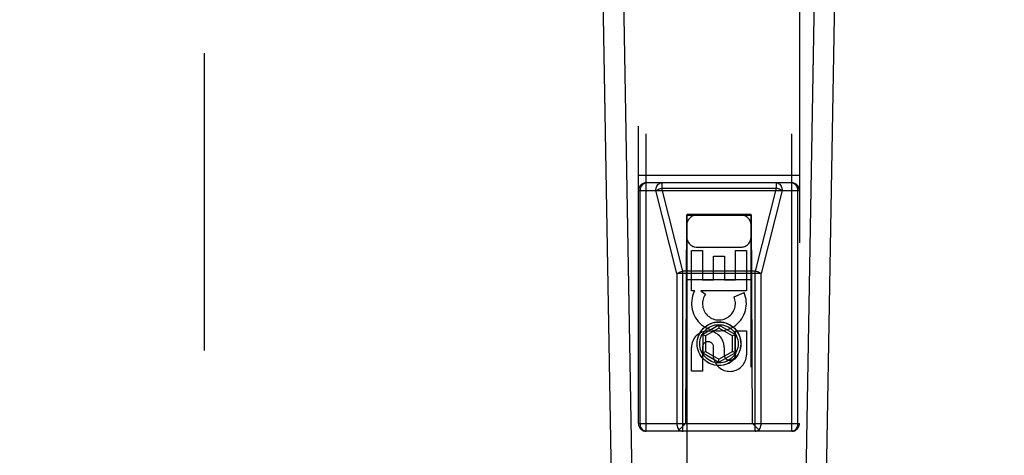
# Model space of a CAD drawing. Header units: inches. Extents: x 0 to 210, y 0 to 136.
# Tile 64 of 93: x 68.53 to 72.36, y 63.47 to 65.16. Entities that reach past the tile are written whole.
import ezdxf

# ---------------------------------------------------------------- set-up
doc = ezdxf.new("R2010")
doc.units = ezdxf.units.IN
doc.header["$LTSCALE"] = 11.549409
doc.header["$MEASUREMENT"] = 0
doc.linetypes.add('HIDDEN', pattern=[0.2, 0.1, -0.1])
doc.linetypes.add('PHANTOM', pattern=[0.8, 0.45, -0.05, 0.1, -0.05, 0.1, -0.05])
doc.layers.get('0').update_dxf_attribs({"linetype": 'CONTINUOUS'})
for name, color, linetype in [('02___PRT_ALL_AXES', 7, 'CONTINUOUS'), ('AVAILABLE_DOOR_SPACE', 7, 'CONTINUOUS'), ('DEFAULT_2', 8, 'HIDDEN'), ('DIMENSIONS', 7, 'CONTINUOUS')]:
    doc.layers.add(name, color=color, linetype=linetype)
doc.styles.get("Standard").update_dxf_attribs({"font": 'arial.ttf'})
doc.dimstyles.new('DIMSTYLE_1', dxfattribs={"dimtxt": 0.926423, "dimasz": 1.235231, "dimexe": 0.09, "dimexo": 0.07, "dimgap": 0.0375, "dimtad": 0, "dimtih": 1, "dimtoh": 1, "dimzin": 4, "dimdsep": 46, "dimtxsty": 'Standard', "dimblk": '_FILLED', "dimblk1": '_FILLED', "dimblk2": '_FILLED', "dimcen": 0.09, "dimazin": 1, "dimtfac": 1, "dimtofl": 0, "dimtmove": 0, "dimatfit": 3, "dimldrblk": '_FILLED', "dimfxl": 0, "dimtolj": 1, "dimtzin": 4, "dimarcsym": 0})

# ---------------------------------------------------------------- blocks, each defined once
blk = doc.blocks.new('_FILLED')
at = {"color": 0, "linetype": 'ByBlock'}
blk.add_solid([(0, 0), (-1, 0.2), (-1, -0.2)], dxfattribs=at)
blk = doc.blocks.new('*D13')
at = {"layer": 'DIMENSIONS', "color": 2, "linetype": 'Continuous'}
for p, q in [((62.9358, 76.1569), (60.565, 76.1569)), ((66.5608, 76.1569), (69.0313, 76.1569))]:
    blk.add_line(p, q, dxfattribs=at)
at = {"layer": 'DIMENSIONS', "color": 2, "linetype": 'Continuous', "xscale": 1.2352309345, "yscale": 1.2352309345, "zscale": 1.2352309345}
blk.add_blockref('_FILLED', (62.9358, 76.1569), dxfattribs=at)
at = {"layer": 'DIMENSIONS', "color": 2, "linetype": 'Continuous', "xscale": 1.2352309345, "yscale": 1.2352309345, "zscale": 1.2352309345, "rotation": 180}
blk.add_blockref('_FILLED', (66.5608, 76.1569), dxfattribs=at)
at = {"layer": 'DIMENSIONS', "color": 2, "linetype": 'Continuous', "insert": (60.1018, 76.6201), "char_height": 0.92642, "width": 2.517529, "attachment_point": 3, "line_spacing_factor": 0.9}
blk.add_mtext('3.63', dxfattribs=at)

msp = doc.modelspace()

# ---------------------------------------------------------------- linework, layer by layer
at = {"color": 7, "linetype": 'Continuous'}
for p, q in [((70.8698, 61.1405), (70.7975, 65.2798)), ((70.8763, 65.2812), (70.9367, 61.8167)), ((71.5599, 61.8167), (71.6203, 65.2812)), ((71.6268, 61.1405), (71.6991, 65.2798))]:
    msp.add_line(p, q, dxfattribs=at)
at = {"layer": '02___PRT_ALL_AXES', "color": 8, "linetype": 'HIDDEN'}
for p, q in [((71.1417, 64.2645), (71.1842, 64.2645)), ((71.1417, 64.1084), (71.1417, 64.2645)), ((71.1842, 64.2645), (71.1842, 64.151)), ((71.3125, 64.2645), (71.3549, 64.2645)), ((71.3125, 64.151), (71.3125, 64.2645)), ((71.3549, 64.2645), (71.3549, 64.1084)), ((71.2276, 64.2432), (71.2701, 64.2432)), ((71.2276, 64.151), (71.2276, 64.2432)), ((71.2701, 64.2432), (71.2701, 64.151)), ((71.1842, 64.151), (71.2276, 64.151)), ((71.2701, 64.151), (71.3125, 64.151)), ((71.154, 64.1084), (71.1417, 64.1084)), ((71.1522, 64.1049), (71.154, 64.1084)), ((71.3549, 64.1084), (71.1773, 64.1084)), ((71.1773, 64.1084), (71.1959, 64.0954)), ((71.3068, 64.084), (71.346, 64.101)), ((71.3125, 63.9521), (71.3549, 63.9521)), ((71.3125, 63.8597), (71.3125, 63.9521)), ((71.3549, 63.9521), (71.3549, 63.8597)), ((71.1417, 63.7958), (71.1417, 63.8883)), ((71.1842, 63.8883), (71.1842, 63.7958)), ((71.2277, 63.8459), (71.2277, 63.8922)), ((71.2686, 63.8883), (71.2686, 63.8598)), ((71.1842, 63.7958), (71.1417, 63.7958))]:
    msp.add_line(p, q, dxfattribs=at)
msp.add_circle((71.2483, 63.9024), 0.085, dxfattribs=at)
for centre, radius, start, end in [((71.2482, 64.0587), 0.1065, 154.2636, 23.4027), ((71.2482, 64.0587), 0.0639, 144.8895, 23.4026), ((71.2052, 63.8883), 0.0635, 0, 180), ((71.2061, 63.8883), 0.0219, 10.307, 180), ((71.2906, 63.8596), 0.0644, 192.2995, 0.0775), ((71.2906, 63.8597), 0.0219, 179.9011, 360)]:
    msp.add_arc(centre, radius, start, end, dxfattribs=at)
at = {"layer": 'AVAILABLE_DOOR_SPACE', "color": 4, "linetype": 'PHANTOM'}
msp.add_arc((71.2483, 66.5749), 5.55, 278.4181, 360, dxfattribs=at)
at = {"layer": 'DEFAULT_2', "color": 8, "linetype": 'HIDDEN'}
for p, q in [((69.2483, 95.0599), (69.2483, 38.0899)), ((70.9358, 63.5924), (70.9358, 65.4499)), ((70.9658, 63.5624), (70.9658, 65.4499)), ((71.5308, 63.5624), (71.5308, 65.4499)), ((71.5608, 65.4499), (71.5608, 63.5924)), ((70.9358, 64.5574), (71.5608, 64.5574)), ((71.5308, 64.5274), (70.9658, 64.5274)), ((71.026, 64.5274), (71.026, 64.5061)), ((71.4706, 64.5274), (71.4706, 64.5061)), ((70.9358, 64.4974), (71.5608, 64.4974)), ((70.9427, 63.5924), (70.9427, 64.4974)), ((71.0843, 64.1749), (71.0029, 64.4974)), ((71.026, 64.5061), (71.4706, 64.5061)), ((71.1074, 64.1837), (71.026, 64.5061)), ((71.4706, 64.5061), (71.3892, 64.1837)), ((71.4937, 64.4974), (71.4123, 64.1749)), ((71.5539, 64.4974), (71.5539, 63.5924)), ((71.1218, 64.4024), (71.1183, 63.5924)), ((71.1218, 64.4024), (71.3748, 64.4024)), ((71.3733, 64.4043), (71.1233, 64.4043)), ((71.1233, 64.4043), (71.1233, 38.4024)), ((71.3733, 64.4011), (71.1233, 64.4011)), ((71.3733, 38.4024), (71.3733, 64.4043)), ((71.3783, 63.5924), (71.3748, 64.4024)), ((71.1633, 64.2774), (71.3333, 64.2774)), ((71.3892, 64.1837), (71.1074, 64.1837)), ((71.1074, 63.5624), (71.1074, 64.1837)), ((71.3892, 63.5624), (71.3892, 64.1837)), ((71.4123, 64.1749), (71.0843, 64.1749)), ((71.0843, 64.1749), (71.0843, 63.5924)), ((71.1207, 64.1524), (71.3759, 64.1524)), ((71.4123, 63.5924), (71.4123, 64.1749)), ((71.2483, 63.9749), (71.1858, 63.9388)), ((71.2483, 63.9633), (71.1958, 63.933)), ((71.3108, 63.9388), (71.2483, 63.9749)), ((71.2483, 63.9749), (71.2483, 63.9633)), ((71.3008, 63.933), (71.2483, 63.9633)), ((71.1858, 63.9388), (71.1958, 63.933)), ((71.1858, 63.9388), (71.1858, 63.8666)), ((71.1958, 63.933), (71.1958, 63.8724)), ((71.3108, 63.9388), (71.3008, 63.933)), ((71.3008, 63.8724), (71.3008, 63.933)), ((71.3108, 63.8666), (71.3108, 63.9388)), ((71.1858, 63.8666), (71.1958, 63.8724)), ((71.1958, 63.8724), (71.2483, 63.8421)), ((71.2483, 63.8421), (71.3008, 63.8724)), ((71.3108, 63.8666), (71.3008, 63.8724)), ((71.1858, 63.8666), (71.2483, 63.8305)), ((71.2483, 63.8305), (71.3108, 63.8666)), ((71.2483, 63.8305), (71.2483, 63.8421)), ((70.9358, 63.5924), (71.5608, 63.5924)), ((71.1183, 63.5924), (71.0883, 63.5624)), ((71.3783, 63.5924), (71.4083, 63.5624)), ((71.5308, 63.5624), (70.9658, 63.5624))]:
    msp.add_line(p, q, dxfattribs=at)
for points in [[(70.9427, 64.4974), (70.943, 64.5021), (70.9438, 64.5067), (70.9452, 64.511), (70.9471, 64.515), (70.9495, 64.5186), (70.9522, 64.5217), (70.9553, 64.5241), (70.9587, 64.5259), (70.9622, 64.527), (70.9658, 64.5274)], [(71.0029, 64.4974), (71.0032, 64.5021), (71.004, 64.5067), (71.0054, 64.511), (71.0073, 64.515), (71.0096, 64.5186), (71.0124, 64.5217), (71.0155, 64.5241), (71.0188, 64.5259), (71.0224, 64.527), (71.026, 64.5274)], [(71.4706, 64.5274), (71.4742, 64.527), (71.4778, 64.5259), (71.4811, 64.5241), (71.4842, 64.5217), (71.487, 64.5186), (71.4893, 64.515), (71.4912, 64.511), (71.4926, 64.5067), (71.4934, 64.5021), (71.4937, 64.4974)], [(71.5308, 64.5274), (71.5344, 64.527), (71.5379, 64.5259), (71.5413, 64.5241), (71.5444, 64.5217), (71.5471, 64.5186), (71.5495, 64.515), (71.5514, 64.511), (71.5528, 64.5067), (71.5536, 64.5021), (71.5539, 64.4974)], [(71.0029, 64.4974), (71.0058, 64.4991), (71.0093, 64.5007), (71.0131, 64.5023), (71.0172, 64.5037), (71.0215, 64.505), (71.026, 64.5061)], [(71.4937, 64.4974), (71.4908, 64.4991), (71.4873, 64.5007), (71.4835, 64.5023), (71.4794, 64.5037), (71.4751, 64.505), (71.4706, 64.5061)], [(71.0843, 64.1749), (71.0873, 64.1766), (71.0907, 64.1782), (71.0945, 64.1798), (71.0987, 64.1813), (71.103, 64.1826), (71.1074, 64.1837)], [(71.4123, 64.1749), (71.4093, 64.1766), (71.4059, 64.1782), (71.4021, 64.1798), (71.398, 64.1813), (71.3936, 64.1826), (71.3892, 64.1837)], [(70.9658, 63.5624), (70.9622, 63.5628), (70.9587, 63.5639), (70.9553, 63.5657), (70.9522, 63.5681), (70.9495, 63.5712), (70.9471, 63.5748), (70.9452, 63.5788), (70.9438, 63.5831), (70.943, 63.5877), (70.9427, 63.5924)], [(71.0843, 63.5924), (71.0846, 63.5877), (71.0854, 63.5831), (71.0868, 63.5788), (71.0887, 63.5748), (71.0911, 63.5712), (71.0938, 63.5681), (71.0969, 63.5657), (71.1003, 63.5639), (71.1038, 63.5628), (71.1074, 63.5624)], [(71.3892, 63.5624), (71.3928, 63.5628), (71.3963, 63.5639), (71.3997, 63.5657), (71.4028, 63.5681), (71.4055, 63.5712), (71.4079, 63.5748), (71.4098, 63.5788), (71.4112, 63.5832), (71.412, 63.5877), (71.4123, 63.5924)], [(71.5539, 63.5924), (71.5536, 63.5877), (71.5528, 63.5831), (71.5514, 63.5788), (71.5495, 63.5748), (71.5471, 63.5712), (71.5444, 63.5681), (71.5413, 63.5657), (71.5379, 63.5639), (71.5344, 63.5628), (71.5308, 63.5624)]]:
    msp.add_lwpolyline(points, dxfattribs=at)
for radius in [0.0845, 0.0745]:
    msp.add_circle((71.2483, 63.9024), radius, dxfattribs=at)
for centre, radius, start, end in [((70.9658, 64.4974), 0.03, 90, 180), ((71.5308, 64.4974), 0.03, 0, 90), ((71.1633, 64.3624), 0.04, 90, 180), ((71.3333, 64.3624), 0.04, 0, 90), ((71.1633, 64.3174), 0.04, 180, 270), ((71.3333, 64.3174), 0.04, 270, 360), ((70.9658, 63.5924), 0.03, 180, 270), ((71.5308, 63.5924), 0.03, 270, 360)]:
    msp.add_arc(centre, radius, start, end, dxfattribs=at)

# ---------------------------------------------------------------- dimensions: what is measured, and where the dimension line sits
at = {"layer": 'DIMENSIONS', "color": 2, "linetype": 'Continuous'}
dim = msp.add_linear_dim(base=(66.5608043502, 76.1568822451), p1=(62.9358043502, 94.6999062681), p2=(66.5608043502, 37.4289062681), dimstyle='DIMSTYLE_1', dxfattribs=at)
dim.commit()
dim.dimension.update_dxf_attribs({"geometry": '*D13', "text_midpoint": (58.8418029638, 76.1517175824), "dimtype": 160})

doc.saveas('drawing.dxf')
